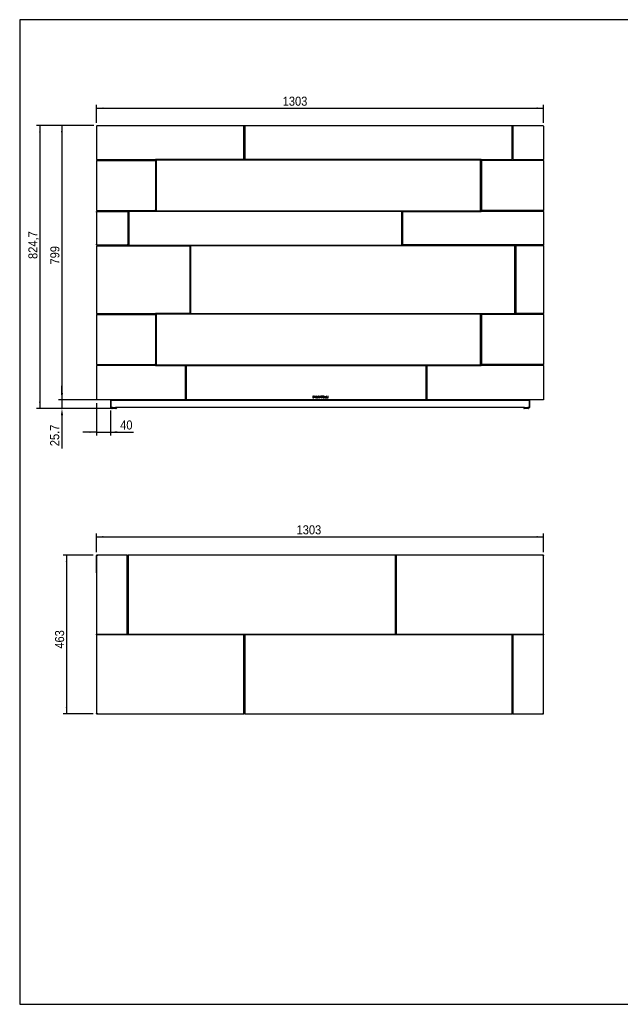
# Model space of a CAD drawing. Header units: millimetres. Extents: x 43 to 4143, y 38 to 2908.
# Tile 1 of 5: x 43 to 1794, y 38 to 2908. Entities that reach past the tile are written whole.
import ezdxf

# ---------------------------------------------------------------- set-up
doc = ezdxf.new("R2010")
doc.units = ezdxf.units.MM
doc.header["$LTSCALE"] = 10
doc.header["$PDSIZE"] = -1
doc.linetypes.add('SLD-Solido', pattern=[0])
doc.layers.add('QUOTE', color=1, linetype='SLD-Solido')
doc.layers.add('SCHIZZI', color=9, linetype='Continuous')
doc.styles.add('SLDTEXTSTYLE1', font='Gothic.ttf', dxfattribs={"width": 0.913})
doc.dimstyles.new('SLDDIMSTYLE0', dxfattribs={"dimtxt": 26.458333, "dimasz": 20, "dimexe": 0, "dimexo": 0.0625, "dimgap": 6.614583, "dimtad": 1, "dimdec": 1, "dimrnd": 1e-09, "dimzin": 12, "dimdsep": 46, "dimtxsty": 'SLDTEXTSTYLE1', "dimsah": 1, "dimcen": 0.09, "dimadec": 0, "dimazin": 3, "dimtfac": 1, "dimtdec": 1, "dimtofl": 0, "dimtmove": 0, "dimatfit": 3, "dimfxl": 0, "dimfrac": 2, "dimtolj": 1, "dimtzin": 12, "dimarcsym": 0})
doc.dimstyles.new('SLDDIMSTYLE1', dxfattribs={"dimtxt": 26.458333, "dimasz": 20, "dimexe": 0, "dimexo": 0.0625, "dimgap": 6.614583, "dimtad": 1, "dimdec": 1, "dimrnd": 1e-09, "dimzin": 12, "dimdsep": 46, "dimtxsty": 'SLDTEXTSTYLE1', "dimsah": 1, "dimcen": 0.09, "dimadec": 0, "dimazin": 3, "dimtfac": 1, "dimtdec": 1, "dimtmove": 0, "dimatfit": 0, "dimfxl": 0, "dimfrac": 2, "dimtolj": 1, "dimtzin": 12, "dimarcsym": 0})

# ---------------------------------------------------------------- blocks, each defined once
blk = doc.blocks.new('_D')
at = {"layer": 'QUOTE'}
for p, q in [((267.6, 2607.5), (267.6, 2660.1)), ((267.6, 2650.1), (1570.6, 2650.1)), ((1570.6, 2607.5), (1570.6, 2660.1))]:
    blk.add_line(p, q, dxfattribs=at)
for points in [[(267.6, 2650.1), (287.6, 2647.6), (287.6, 2652.6)], [(1570.6, 2650.1), (1550.6, 2652.6), (1550.6, 2647.6)]]:
    blk.add_solid(points, dxfattribs=at)
at = {"layer": 'QUOTE', "insert": (810.1, 2683.9), "char_height": 26.46, "attachment_point": 1, "style": 'SLDTEXTSTYLE1'}
blk.add_mtext('1303', dxfattribs=at)
blk = doc.blocks.new('_D_4')
at = {"layer": 'QUOTE'}
for p, q in [((259.6, 2599.5), (156.2, 2599.5)), ((166.2, 2599.5), (166.2, 1800.5)), ((257.6, 1800.5), (156.2, 1800.5))]:
    blk.add_line(p, q, dxfattribs=at)
for points in [[(166.2, 2599.5), (163.7, 2579.5), (168.7, 2579.5)], [(166.2, 1800.5), (168.7, 1820.5), (163.7, 1820.5)]]:
    blk.add_solid(points, dxfattribs=at)
at = {"layer": 'QUOTE', "insert": (132.5, 2194.6), "char_height": 26.46, "attachment_point": 1, "rotation": 90, "style": 'SLDTEXTSTYLE1'}
blk.add_mtext('799', dxfattribs=at)
blk = doc.blocks.new('_D_5')
at = {"layer": 'QUOTE'}
for p, q in [((259.6, 2599.5), (92.2, 2599.5)), ((102.2, 2599.5), (102.2, 1774.8)), ((302.7, 1774.8), (92.2, 1774.8))]:
    blk.add_line(p, q, dxfattribs=at)
for points in [[(102.2, 2599.5), (99.7, 2579.5), (104.7, 2579.5)], [(102.2, 1774.8), (104.7, 1794.8), (99.7, 1794.8)]]:
    blk.add_solid(points, dxfattribs=at)
at = {"layer": 'QUOTE', "insert": (68.5, 2210.7), "char_height": 26.46, "attachment_point": 1, "rotation": 90, "style": 'SLDTEXTSTYLE1'}
blk.add_mtext('824,7', dxfattribs=at)
blk = doc.blocks.new('_D_6')
at = {"layer": 'Defpoints', "color": 0}
for p in [(267.6, 1800.5), (166.5, 1774.8), (312.7, 1774.8)]:
    blk.add_point(p, dxfattribs=at)
at = {"layer": 'QUOTE', "color": 0, "lineweight": -2}
for p, q in [((166.5, 1820.5), (166.5, 1840.5)), ((267.6, 1800.5), (166.5, 1800.5)), ((166.5, 1800.5), (166.5, 1774.8)), ((312.7, 1774.8), (166.5, 1774.8)), ((166.5, 1754.8), (166.5, 1658.2))]:
    blk.add_line(p, q, dxfattribs=at)
at = {"layer": 'QUOTE', "color": 0}
for points in [[(163.1, 1820.5), (169.8, 1820.5), (166.5, 1800.5)], [(163.1, 1754.8), (169.8, 1754.8), (166.5, 1774.8)]]:
    blk.add_solid(points, dxfattribs=at)
at = {"layer": 'QUOTE', "color": 0, "insert": (132, 1696.5), "char_height": 26.46, "attachment_point": 2, "rotation": 90, "style": 'SLDTEXTSTYLE1'}
blk.add_mtext('\\A1;25.7', dxfattribs=at)
blk = doc.blocks.new('_D_7')
at = {"layer": 'QUOTE'}
for p, q in [((267.6, 1790.5), (267.6, 1696.3)), ((307.6, 1769.5), (307.6, 1696.3)), ((267.6, 1706.3), (227.6, 1706.3)), ((267.6, 1706.3), (307.6, 1706.3)), ((307.6, 1706.3), (375.4, 1706.3))]:
    blk.add_line(p, q, dxfattribs=at)
for points in [[(267.6, 1706.3), (247.6, 1708.8), (247.6, 1703.8)], [(307.6, 1706.3), (327.6, 1703.8), (327.6, 1708.8)]]:
    blk.add_solid(points, dxfattribs=at)
at = {"layer": 'QUOTE', "insert": (336.3, 1740.1), "char_height": 26.46, "attachment_point": 1, "style": 'SLDTEXTSTYLE1'}
blk.add_mtext('40', dxfattribs=at)
blk = doc.blocks.new('_D_21')
at = {"layer": 'QUOTE'}
for p, q in [((257.6, 1347.6), (170.1, 1347.6)), ((180.1, 1347.6), (180.1, 884.6)), ((257.6, 884.6), (170.1, 884.6))]:
    blk.add_line(p, q, dxfattribs=at)
for points in [[(180.1, 1347.6), (177.6, 1327.6), (182.6, 1327.6)], [(180.1, 884.6), (182.6, 904.6), (177.6, 904.6)]]:
    blk.add_solid(points, dxfattribs=at)
at = {"layer": 'QUOTE', "insert": (146.3, 1074.9), "char_height": 26.46, "attachment_point": 1, "rotation": 90, "style": 'SLDTEXTSTYLE1'}
blk.add_mtext('463', dxfattribs=at)
blk = doc.blocks.new('_D_22')
at = {"layer": 'QUOTE'}
for p, q in [((267.6, 1356.5), (267.6, 1410.7)), ((1570.6, 1356.5), (1570.6, 1410.7)), ((267.6, 1400.7), (1570.6, 1400.7))]:
    blk.add_line(p, q, dxfattribs=at)
for points in [[(267.6, 1400.7), (287.6, 1398.2), (287.6, 1403.2)], [(1570.6, 1400.7), (1550.6, 1403.2), (1550.6, 1398.2)]]:
    blk.add_solid(points, dxfattribs=at)
at = {"layer": 'QUOTE', "insert": (850.6, 1434.5), "char_height": 26.46, "attachment_point": 1, "style": 'SLDTEXTSTYLE1'}
blk.add_mtext('1303', dxfattribs=at)

msp = doc.modelspace()

# ---------------------------------------------------------------- linework, layer by layer
for p, q in [((267.63, 2597.47), (267.63, 2500.72)), ((269.63, 2599.47), (696.88, 2599.47)), ((696.88, 2599.47), (699.38, 2599.47)), ((696.88, 2599.47), (696.88, 2597.47)), ((696.88, 2598.47), (699.38, 2598.47)), ((696.88, 2597.97), (699.38, 2597.97)), ((696.88, 2502.72), (696.88, 2597.47)), ((699.38, 2597.47), (699.38, 2599.47)), ((699.38, 2599.47), (1478.88, 2599.47)), ((699.38, 2597.47), (699.38, 2502.72)), ((1478.88, 2599.47), (1478.88, 2597.47)), ((1478.88, 2599.47), (1481.38, 2599.47)), ((1478.88, 2598.47), (1481.38, 2598.47)), ((1478.88, 2597.97), (1481.38, 2597.97)), ((1478.88, 2502.72), (1478.88, 2597.47)), ((1481.38, 2597.47), (1481.38, 2599.47)), ((1481.38, 2599.47), (1568.63, 2599.47)), ((1481.38, 2597.47), (1481.38, 2502.72)), ((1570.63, 2597.47), (1570.63, 2500.72)), ((267.63, 2500.72), (694.88, 2500.72)), ((267.63, 2498.22), (267.63, 2351.72)), ((267.63, 2498.22), (269.63, 2498.22)), ((269.13, 2498.22), (269.13, 2500.72)), ((269.63, 2498.22), (436.88, 2498.22)), ((1389.13, 2500.47), (439.13, 2500.47)), ((439.13, 2500.47), (439.13, 2351.47)), ((441.13, 2498.47), (441.13, 2496.47)), ((443.13, 2498.47), (441.13, 2498.47)), ((1385.13, 2498.47), (443.13, 2498.47)), ((701.38, 2500.72), (1476.88, 2500.72)), ((1387.13, 2498.47), (1385.13, 2498.47)), ((1387.13, 2496.47), (1387.13, 2498.47)), ((1389.13, 2349.47), (1389.13, 2500.47)), ((1568.63, 2498.22), (1391.38, 2498.22)), ((1483.38, 2500.72), (1570.63, 2500.72)), ((1570.63, 2498.22), (1568.63, 2498.22)), ((1569.13, 2500.72), (1569.13, 2498.22)), ((1570.63, 2498.22), (1570.63, 2351.72)), ((438.88, 2496.22), (438.88, 2353.72)), ((441.13, 2496.47), (441.13, 2353.47)), ((1387.13, 2353.47), (1387.13, 2496.47)), ((1389.38, 2496.22), (1389.38, 2353.72)), ((440.93, 2402.97), (439.13, 2402.97)), ((440.93, 2402.97), (440.93, 2400.35)), ((440.93, 2400.35), (441.13, 2400.04)), ((1387.33, 2400.35), (1387.13, 2400.04)), ((1387.33, 2402.97), (1387.33, 2400.35)), ((1387.33, 2402.97), (1389.13, 2402.97)), ((440.93, 2367.47), (439.13, 2367.47)), ((441.13, 2371.89), (440.93, 2371.59)), ((440.93, 2371.59), (440.93, 2370.47)), ((440.93, 2370.47), (440.93, 2367.47)), ((440.93, 2367.47), (440.93, 2360.27)), ((441.13, 2353.47), (441.13, 2351.47)), ((1387.13, 2371.89), (1387.33, 2371.59)), ((1387.13, 2351.47), (1387.13, 2353.47)), ((1387.33, 2371.59), (1387.33, 2370.47)), ((1387.33, 2370.47), (1387.33, 2367.47)), ((1387.33, 2367.47), (1389.13, 2367.47)), ((1387.33, 2367.47), (1387.33, 2360.27)), ((267.54, 2349.22), (267.63, 2349.22)), ((267.54, 2347.22), (267.54, 2349.22)), ((267.54, 2347.22), (267.54, 2253.72)), ((267.63, 2351.72), (269.63, 2351.72)), ((267.63, 2349.22), (267.63, 2251.72)), ((267.63, 2349.22), (269.63, 2349.22)), ((269.13, 2349.22), (269.13, 2351.72)), ((269.63, 2351.72), (436.88, 2351.72)), ((269.63, 2349.22), (356.88, 2349.22)), ((358.88, 2347.22), (358.88, 2253.72)), ((439.13, 2351.47), (359.13, 2351.47)), ((359.13, 2351.47), (359.13, 2249.47)), ((361.13, 2349.47), (361.13, 2347.47)), ((363.13, 2349.47), (361.13, 2349.47)), ((361.13, 2347.47), (361.13, 2253.47)), ((1155.13, 2349.47), (363.13, 2349.47)), ((441.13, 2351.47), (443.13, 2351.47)), ((443.13, 2351.47), (1385.13, 2351.47)), ((1157.13, 2349.47), (1155.13, 2349.47)), ((1157.13, 2347.47), (1157.13, 2349.47)), ((1157.13, 2253.47), (1157.13, 2347.47)), ((1159.13, 2251.47), (1159.13, 2349.47)), ((1159.13, 2349.47), (1389.13, 2349.47)), ((1159.38, 2347.22), (1159.38, 2253.72)), ((1568.63, 2349.22), (1161.38, 2349.22)), ((1385.13, 2351.47), (1387.13, 2351.47)), ((1568.63, 2351.72), (1391.38, 2351.72)), ((1570.63, 2351.72), (1568.63, 2351.72)), ((1570.63, 2349.22), (1568.63, 2349.22)), ((1569.13, 2351.72), (1569.13, 2349.22)), ((1570.63, 2349.22), (1570.63, 2251.72)), ((267.54, 2251.72), (267.54, 2253.72)), ((267.63, 2251.72), (267.54, 2251.72)), ((267.63, 2251.72), (269.63, 2251.72)), ((267.63, 2249.22), (267.63, 2051.72)), ((267.63, 2249.22), (269.63, 2249.22)), ((269.13, 2249.22), (269.13, 2251.72)), ((269.63, 2251.72), (356.88, 2251.72)), ((269.63, 2249.22), (536.88, 2249.22)), ((359.13, 2249.47), (539.13, 2249.47)), ((361.13, 2253.47), (361.13, 2251.47)), ((361.13, 2251.47), (363.13, 2251.47)), ((363.13, 2251.47), (1155.13, 2251.47)), ((538.88, 2247.22), (538.88, 2053.72)), ((539.13, 2249.47), (539.13, 2051.47)), ((541.13, 2249.47), (541.13, 2247.47)), ((543.13, 2249.47), (541.13, 2249.47)), ((541.13, 2247.47), (541.13, 2053.47)), ((1485.13, 2249.47), (543.13, 2249.47)), ((1155.13, 2251.47), (1157.13, 2251.47)), ((1157.13, 2251.47), (1157.13, 2253.47)), ((1489.13, 2251.47), (1159.13, 2251.47)), ((1568.63, 2251.72), (1161.38, 2251.72)), ((1487.13, 2249.47), (1485.13, 2249.47)), ((1487.13, 2247.47), (1487.13, 2249.47)), ((1487.13, 2053.47), (1487.13, 2247.47)), ((1489.13, 2049.47), (1489.13, 2251.47)), ((1489.38, 2247.22), (1489.38, 2053.72)), ((1568.63, 2249.22), (1491.38, 2249.22)), ((1570.63, 2251.72), (1568.63, 2251.72)), ((1570.63, 2249.22), (1568.63, 2249.22)), ((1569.13, 2251.72), (1569.13, 2249.22)), ((1569.63, 2251.47), (1569.13, 2251.47)), ((1569.63, 2251.47), (1569.63, 2251.72)), ((1570.63, 2251.47), (1569.63, 2251.47)), ((1570.63, 2251.72), (1570.63, 2251.47)), ((1570.63, 2249.22), (1570.63, 2051.72)), ((267.63, 2051.47), (267.63, 2051.72)), ((267.63, 2051.72), (269.63, 2051.72)), ((268.63, 2051.47), (267.63, 2051.47)), ((267.63, 2049.22), (267.63, 1902.72)), ((267.63, 2049.22), (269.63, 2049.22)), ((268.63, 2051.72), (268.63, 2051.47)), ((268.63, 2051.47), (269.13, 2051.47)), ((269.13, 2049.22), (269.13, 2051.72)), ((269.63, 2051.72), (536.88, 2051.72)), ((269.63, 2049.22), (436.88, 2049.22)), ((438.88, 2047.22), (438.88, 1904.72)), ((539.13, 2051.47), (439.13, 2051.47)), ((439.13, 2051.47), (439.13, 1900.47)), ((441.13, 2049.47), (441.13, 2047.47)), ((443.13, 2049.47), (441.13, 2049.47)), ((441.13, 2047.47), (441.13, 1904.47)), ((1385.13, 2049.47), (443.13, 2049.47)), ((541.13, 2053.47), (541.13, 2051.47)), ((541.13, 2051.47), (543.13, 2051.47)), ((543.13, 2051.47), (1485.13, 2051.47)), ((1387.13, 2049.47), (1385.13, 2049.47)), ((1387.13, 2047.47), (1387.13, 2049.47)), ((1387.13, 1904.47), (1387.13, 2047.47)), ((1389.13, 2049.47), (1489.13, 2049.47)), ((1389.13, 1900.47), (1389.13, 2049.47)), ((1389.38, 2047.22), (1389.38, 1904.72)), ((1568.63, 2049.22), (1391.38, 2049.22)), ((1485.13, 2051.47), (1487.13, 2051.47)), ((1487.13, 2051.47), (1487.13, 2053.47)), ((1568.63, 2051.72), (1491.38, 2051.72)), ((1570.63, 2051.72), (1568.63, 2051.72)), ((1570.63, 2049.22), (1568.63, 2049.22)), ((1569.13, 2051.72), (1569.13, 2049.22)), ((1569.63, 2051.47), (1569.13, 2051.47)), ((1569.63, 2051.47), (1569.63, 2051.72)), ((1570.63, 2051.47), (1569.63, 2051.47)), ((1570.63, 2051.72), (1570.63, 2051.47)), ((1570.63, 2049.22), (1570.63, 1902.72)), ((267.63, 1902.72), (269.63, 1902.72)), ((267.63, 1900.22), (267.63, 1800.47)), ((269.63, 1900.22), (267.63, 1900.22)), ((269.13, 1900.22), (269.13, 1902.72)), ((269.63, 1902.72), (436.88, 1902.72)), ((523.88, 1900.22), (269.63, 1900.22)), ((439.13, 1900.47), (1389.13, 1900.47)), ((441.13, 1904.47), (441.13, 1902.47)), ((441.13, 1902.47), (443.13, 1902.47)), ((443.13, 1902.47), (1385.13, 1902.47)), ((525.88, 1898.22), (525.88, 1802.47)), ((528.38, 1898.22), (528.38, 1802.47)), ((1225.88, 1900.22), (530.38, 1900.22)), ((1227.88, 1898.22), (1227.88, 1802.47)), ((1230.38, 1898.22), (1230.38, 1802.47)), ((1568.63, 1900.22), (1232.38, 1900.22)), ((1385.13, 1902.47), (1387.13, 1902.47)), ((1387.13, 1902.47), (1387.13, 1904.47)), ((1568.63, 1902.72), (1391.38, 1902.72)), ((1570.63, 1902.72), (1568.63, 1902.72)), ((1570.63, 1900.22), (1568.63, 1900.22)), ((1569.13, 1902.72), (1569.13, 1900.22)), ((1570.63, 1900.22), (1570.63, 1800.47)), ((898.03, 1810.86), (898.03, 1806.47)), ((899.67, 1810.86), (898.03, 1810.86)), ((898.82, 1810.12), (899.66, 1810.12)), ((898.82, 1807.21), (898.82, 1810.12)), ((901.15, 1808.67), (901.15, 1808.65)), ((902.01, 1808.67), (902.01, 1808.68)), ((904.9, 1810.83), (903.06, 1810.83)), ((903.06, 1810.83), (903.06, 1808.4)), ((903.06, 1808.4), (904.92, 1808.4)), ((903.6, 1809.86), (903.6, 1810.36)), ((903.6, 1810.36), (904.9, 1810.36)), ((904.75, 1809.86), (903.6, 1809.86)), ((903.6, 1808.87), (903.6, 1809.38)), ((903.6, 1809.38), (904.75, 1809.38)), ((904.92, 1808.87), (903.6, 1808.87)), ((904.75, 1809.38), (904.75, 1809.86)), ((904.9, 1810.36), (904.9, 1810.83)), ((904.92, 1808.4), (904.92, 1808.87)), ((906.15, 1808.67), (906.15, 1808.65)), ((906.99, 1808.67), (906.99, 1808.68)), ((908.61, 1810.18), (907.42, 1807.56)), ((907.89, 1807.24), (909.14, 1810)), ((909.47, 1812.05), (908.94, 1810.89)), ((909.47, 1810.72), (910.08, 1812.05)), ((910.08, 1812.05), (909.47, 1812.05)), ((909.61, 1809.66), (909.63, 1809.64)), ((909.63, 1809.64), (910.15, 1810.24)), ((910.15, 1810.24), (910.13, 1810.25)), ((913.41, 1810.9), (911.48, 1806.47)), ((913.05, 1808.24), (913.77, 1809.9)), ((914.49, 1808.24), (913.05, 1808.24)), ((914.15, 1810.9), (913.41, 1810.9)), ((913.77, 1809.9), (914.49, 1808.24)), ((914.15, 1810.88), (914.15, 1810.9)), ((916.08, 1806.47), (914.15, 1810.88)), ((917.52, 1809.64), (917.52, 1809.63)), ((918.33, 1809.7), (918.33, 1809.71)), ((920.18, 1809.76), (920.2, 1809.75)), ((920.2, 1809.75), (920.63, 1810.36)), ((920.63, 1810.36), (920.62, 1810.37)), ((922.14, 1810.86), (922.14, 1810.11)), ((925.72, 1810.86), (922.14, 1810.86)), ((922.14, 1810.11), (923.52, 1810.11)), ((923.52, 1810.11), (923.52, 1806.47)), ((924.34, 1806.47), (924.34, 1810.11)), ((924.34, 1810.11), (925.72, 1810.11)), ((925.72, 1810.11), (925.72, 1810.86)), ((927.42, 1810.86), (927.42, 1806.47)), ((930.69, 1810.86), (927.42, 1810.86)), ((928.22, 1810.14), (930.69, 1810.14)), ((928.22, 1809.05), (928.22, 1810.14)), ((930.41, 1809.05), (928.22, 1809.05)), ((928.22, 1807.2), (928.22, 1808.32)), ((928.22, 1808.32), (930.41, 1808.32)), ((930.41, 1808.32), (930.41, 1809.05)), ((930.69, 1810.14), (930.69, 1810.86)), ((933.32, 1810.86), (932.51, 1810.86)), ((932.51, 1810.86), (932.51, 1806.47)), ((933.32, 1807.21), (933.32, 1810.86)), ((937.29, 1810.86), (937.29, 1806.47)), ((938.1, 1810.86), (937.29, 1810.86)), ((938.1, 1807.21), (938.1, 1810.86)), ((942.12, 1810.86), (942.12, 1806.47)), ((942.93, 1810.86), (942.12, 1810.86)), ((942.93, 1806.47), (942.93, 1810.86)), ((269.63, 1800.47), (267.63, 1800.47)), ((523.88, 1800.47), (269.63, 1800.47)), ((307.63, 1798.47), (307.63, 1779.47)), ((307.63, 1798.47), (308.63, 1798.47)), ((307.63, 1779.47), (308.63, 1779.47)), ((308.63, 1779.47), (308.63, 1798.47)), ((308.7, 1798.47), (308.7, 1779.47)), ((1529.56, 1798.47), (308.7, 1798.47)), ((309.43, 1798.47), (309.43, 1800.47)), ((523.88, 1800.47), (530.38, 1800.47)), ((1225.88, 1800.47), (530.38, 1800.47)), ((898.03, 1806.47), (899.67, 1806.47)), ((899.66, 1807.21), (898.82, 1807.21)), ((907.07, 1806.8), (906.42, 1805.35)), ((906.42, 1805.35), (907.03, 1805.35)), ((907.03, 1805.35), (907.57, 1806.54)), ((909.66, 1807.71), (909.64, 1807.7)), ((910.18, 1807.19), (909.66, 1807.71)), ((910.16, 1807.17), (910.18, 1807.19)), ((911.48, 1806.47), (912.31, 1806.47)), ((912.31, 1806.47), (912.75, 1807.52)), ((912.75, 1807.52), (914.78, 1807.52)), ((914.78, 1807.52), (915.22, 1806.47)), ((915.22, 1806.47), (916.08, 1806.47)), ((917.82, 1807.7), (917.33, 1807.12)), ((917.33, 1807.12), (917.35, 1807.11)), ((917.84, 1807.69), (917.82, 1807.7)), ((919.95, 1807.67), (919.95, 1807.65)), ((920.76, 1807.73), (920.76, 1807.74)), ((923.52, 1806.47), (924.34, 1806.47)), ((927.42, 1806.47), (930.72, 1806.47)), ((930.72, 1807.2), (928.22, 1807.2)), ((930.72, 1806.47), (930.72, 1807.2)), ((932.51, 1806.47), (935.61, 1806.47)), ((935.61, 1807.21), (933.32, 1807.21)), ((935.61, 1806.47), (935.61, 1807.21)), ((937.29, 1806.47), (940.39, 1806.47)), ((940.39, 1807.21), (938.1, 1807.21)), ((940.39, 1806.47), (940.39, 1807.21)), ((942.12, 1806.47), (942.93, 1806.47)), ((1225.88, 1800.47), (1232.38, 1800.47)), ((1568.63, 1800.47), (1232.38, 1800.47)), ((1528.83, 1800.47), (1528.83, 1798.47)), ((1529.56, 1798.47), (1529.56, 1779.47)), ((1529.63, 1779.47), (1529.63, 1798.47)), ((1530.63, 1798.47), (1529.63, 1798.47)), ((1530.63, 1779.47), (1529.63, 1779.47)), ((1530.63, 1779.47), (1530.63, 1798.47)), ((1570.63, 1800.47), (1568.63, 1800.47)), ((313.71, 1777.47), (309.63, 1777.47)), ((311.23, 1777.47), (311.23, 1776.27)), ((323.73, 1774.77), (312.73, 1774.77)), ((313.71, 1777.47), (322.74, 1777.47)), ((1515.51, 1777.47), (322.74, 1777.47)), ((325.23, 1777.47), (325.23, 1776.27)), ((1513.03, 1777.47), (1513.03, 1776.27)), ((1525.53, 1774.77), (1514.53, 1774.77)), ((1515.51, 1777.47), (1524.54, 1777.47)), ((1528.63, 1777.47), (1524.54, 1777.47)), ((1527.03, 1777.47), (1527.03, 1776.27)), ((267.54, 1298.38), (267.54, 1345.63)), ((267.63, 1347.63), (267.63, 1346.63)), ((356.88, 1347.63), (267.63, 1347.63)), ((268.19, 1346.53), (267.63, 1346.53)), ((267.63, 1346.53), (267.63, 1117.38)), ((267.75, 1346.52), (267.81, 1346.63)), ((267.79, 1346.41), (267.89, 1346.62)), ((268.8, 1346.19), (268.82, 1346.22)), ((356.88, 1347.63), (359.38, 1347.63)), ((356.88, 1347.63), (356.88, 1345.63)), ((356.88, 1346.63), (359.38, 1346.63)), ((356.88, 1346.13), (359.38, 1346.13)), ((356.88, 1119.38), (356.88, 1345.63)), ((359.38, 1345.63), (359.38, 1347.63)), ((1138.88, 1347.63), (359.38, 1347.63)), ((359.38, 1345.63), (359.38, 1119.38)), ((1141.38, 1347.63), (1138.88, 1347.63)), ((1138.88, 1347.63), (1138.88, 1345.63)), ((1141.38, 1346.63), (1138.88, 1346.63)), ((1138.88, 1346.13), (1141.38, 1346.13)), ((1138.88, 1119.38), (1138.88, 1345.63)), ((1141.38, 1345.63), (1141.38, 1347.63)), ((1570.63, 1347.63), (1141.38, 1347.63)), ((1141.38, 1345.63), (1141.38, 1119.38)), ((1569.45, 1346.19), (1569.43, 1346.22)), ((1570.06, 1346.53), (1570.63, 1346.53)), ((1570.47, 1346.41), (1570.36, 1346.62)), ((1570.63, 1347.63), (1570.63, 1346.63)), ((1570.63, 1117.38), (1570.63, 1346.53)), ((267.54, 1296.38), (267.54, 1298.38)), ((267.63, 1296.38), (267.54, 1296.38)), ((267.63, 1114.88), (267.63, 1117.38)), ((269.63, 1117.38), (267.63, 1117.38)), ((267.63, 1114.88), (267.63, 885.73)), ((267.63, 1114.88), (269.63, 1114.88)), ((268.63, 1114.88), (268.63, 1117.38)), ((269.13, 1114.88), (269.13, 1117.38)), ((269.63, 1117.38), (354.88, 1117.38)), ((694.88, 1114.88), (269.63, 1114.88)), ((361.38, 1117.38), (1136.88, 1117.38)), ((696.88, 886.63), (696.88, 1112.88)), ((699.38, 1112.88), (699.38, 886.63)), ((1476.88, 1114.88), (701.38, 1114.88)), ((1143.38, 1117.38), (1568.63, 1117.38)), ((1478.88, 886.63), (1478.88, 1112.88)), ((1481.38, 1112.88), (1481.38, 886.63)), ((1568.63, 1114.88), (1483.38, 1114.88)), ((1570.63, 1117.38), (1568.63, 1117.38)), ((1568.63, 1114.88), (1570.63, 1114.88)), ((1569.13, 1117.38), (1569.13, 1114.88)), ((1569.63, 1117.38), (1569.63, 1114.88)), ((1570.63, 1117.38), (1570.63, 1114.88)), ((1570.63, 885.73), (1570.63, 1114.88)), ((268.2, 885.73), (267.63, 885.73)), ((267.63, 884.63), (267.63, 885.63)), ((267.63, 884.63), (696.88, 884.63)), ((267.79, 885.85), (267.89, 885.64)), ((268.8, 886.06), (268.82, 886.04)), ((696.88, 886.63), (696.88, 884.63)), ((699.38, 886.13), (696.88, 886.13)), ((699.38, 885.63), (696.88, 885.63)), ((699.38, 884.63), (696.88, 884.63)), ((699.38, 884.63), (699.38, 886.63)), ((699.38, 884.63), (1478.88, 884.63)), ((1478.88, 886.63), (1478.88, 884.63)), ((1481.38, 886.13), (1478.88, 886.13)), ((1481.38, 885.63), (1478.88, 885.63)), ((1481.38, 884.63), (1478.88, 884.63)), ((1481.38, 884.63), (1481.38, 886.63)), ((1481.38, 884.63), (1570.63, 884.63)), ((1569.45, 886.06), (1569.43, 886.04)), ((1570.06, 885.73), (1570.63, 885.73)), ((1570.47, 885.85), (1570.36, 885.64)), ((1570.63, 884.63), (1570.63, 885.63))]:
    msp.add_line(p, q)
at = {"flags": 128}
for points in [[(440.93, 2360.27), (440.98, 2359.68), (441.13, 2359.19)], [(1387.33, 2360.27), (1387.27, 2359.68), (1387.13, 2359.19)], [(267.54, 1345.63), (267.58, 1346.02), (267.63, 1346.21)]]:
    msp.add_lwpolyline(points, dxfattribs=at)
for centre, radius, start, end in [((436.88, 2496.22), 2, 0, 90), ((443.13, 2496.47), 2, 90, 180), ((694.88, 2502.72), 2, 270, 0), ((701.38, 2502.72), 2, 180, 270), ((1385.13, 2496.47), 2, 0, 90), ((1391.38, 2496.22), 2, 90, 180), ((1476.88, 2502.72), 2, 270, 0), ((1483.38, 2502.72), 2, 180, 270), ((436.88, 2353.72), 2, 270, 0), ((443.93, 2360.27), 4.8, 180, 234.31467), ((443.13, 2353.47), 2, 180, 270), ((1385.13, 2353.47), 2, 270, 0), ((1384.33, 2360.27), 4.8, 305.68533, 0), ((1391.38, 2353.72), 2, 180, 270), ((356.88, 2347.22), 2, 0, 90), ((363.13, 2347.47), 2, 90, 180), ((1155.13, 2347.47), 2, 0, 90), ((1161.38, 2347.22), 2, 90, 180), ((356.88, 2253.72), 2, 270, 0), ((363.13, 2253.47), 2, 180, 270), ((536.88, 2247.22), 2, 0, 90), ((543.13, 2247.47), 2, 90, 180), ((1155.13, 2253.47), 2, 270, 0), ((1161.38, 2253.72), 2, 180, 270), ((1485.13, 2247.47), 2, 0, 90), ((1491.38, 2247.22), 2, 90, 180), ((436.88, 2047.22), 2, 0, 90), ((443.13, 2047.47), 2, 90, 180), ((536.88, 2053.72), 2, 270, 0), ((543.13, 2053.47), 2, 180, 270), ((1385.13, 2047.47), 2, 0, 90), ((1391.38, 2047.22), 2, 90, 180), ((1485.13, 2053.47), 2, 270, 0), ((1491.38, 2053.72), 2, 180, 270), ((436.88, 1904.72), 2, 270, 0), ((443.13, 1904.47), 2, 180, 270), ((523.88, 1898.22), 2, 0, 90), ((530.38, 1898.22), 2, 90, 180), ((1225.88, 1898.22), 2, 0, 90), ((1232.38, 1898.22), 2, 90, 180), ((1385.13, 1904.47), 2, 270, 0), ((1391.38, 1904.72), 2, 180, 270), ((523.88, 1802.47), 2, 270, 0), ((530.38, 1802.47), 2, 180, 270), ((1225.88, 1802.47), 2, 270, 0), ((1232.38, 1802.47), 2, 180, 270), ((312.73, 1776.27), 1.5, 180, 270), ((323.73, 1776.27), 1.5, 270, 0), ((1514.53, 1776.27), 1.5, 180, 270), ((1525.53, 1776.27), 1.5, 270, 0), ((354.88, 1119.38), 2, 270, 0), ((361.38, 1119.38), 2, 180, 270), ((1136.88, 1119.38), 2, 270, 0), ((1143.38, 1119.38), 2, 180, 270), ((694.88, 1112.88), 2, 0, 90), ((701.38, 1112.88), 2, 90, 180), ((1476.88, 1112.88), 2, 0, 90), ((1483.38, 1112.88), 2, 90, 180)]:
    msp.add_arc(centre, radius, start, end)
for points, knots in [([(267.63, 2597.47), (267.8, 2597.73), (267.96, 2597.99), (268.3, 2598.48), (268.46, 2598.7), (268.79, 2599.07), (268.96, 2599.22), (269.29, 2599.42), (269.46, 2599.47), (269.63, 2599.47)], [0, 0, 0, 0, 0.25, 0.25, 0.5, 0.5, 0.75, 0.75, 1, 1, 1, 1]), ([(269.63, 2599.47), (269.37, 2599.47), (269.1, 2599.42), (268.62, 2599.22), (268.4, 2599.07), (268.03, 2598.7), (267.88, 2598.48), (267.68, 2597.99), (267.63, 2597.73), (267.63, 2597.47)], [0, 0, 0, 0, 0.25, 0.25, 0.5, 0.5, 0.75, 0.75, 1, 1, 1, 1]), ([(1568.63, 2599.47), (1568.8, 2599.47), (1568.96, 2599.42), (1569.3, 2599.22), (1569.46, 2599.07), (1569.79, 2598.7), (1569.96, 2598.48), (1570.29, 2597.99), (1570.46, 2597.73), (1570.63, 2597.47)], [0, 0, 0, 0, 0.25, 0.25, 0.5, 0.5, 0.75, 0.75, 1, 1, 1, 1]), ([(908.94, 1810.89), (908.78, 1810.92), (908.61, 1810.94), (908.41, 1810.94), (907.12, 1810.94), (906.15, 1809.96), (906.15, 1808.67)], [11, 11, 11, 11, 12, 12, 12, 13, 13, 13, 13]), ([(906.99, 1808.68), (906.99, 1809.54), (907.6, 1810.19), (908.41, 1810.19), (908.48, 1810.19), (908.55, 1810.19), (908.61, 1810.18)], [2, 2, 2, 2, 3, 3, 3, 4, 4, 4, 4]), ([(920.62, 1810.37), (920.16, 1810.75), (919.63, 1810.93), (919.03, 1810.93), (918.14, 1810.93), (917.52, 1810.4), (917.52, 1809.64)], [7, 7, 7, 7, 8, 8, 8, 9, 9, 9, 9]), ([(918.33, 1809.71), (918.33, 1810.01), (918.6, 1810.2), (919.01, 1810.2), (919.4, 1810.2), (919.78, 1810.06), (920.18, 1809.76)], [2, 2, 2, 2, 3, 3, 3, 4, 4, 4, 4]), ([(307.63, 1779.47), (307.63, 1779.34), (307.64, 1779.21), (307.69, 1778.95), (307.73, 1778.82), (307.83, 1778.58), (307.89, 1778.47), (308.04, 1778.25), (308.12, 1778.15), (308.31, 1777.96), (308.41, 1777.88), (308.62, 1777.73), (308.74, 1777.67), (309.1, 1777.52), (309.36, 1777.47), (309.63, 1777.47)], [0, 0, 0, 0, 0.125, 0.125, 0.25, 0.25, 0.375, 0.375, 0.5, 0.5, 0.625, 0.625, 0.75, 0.75, 1, 1, 1, 1]), ([(308.63, 1779.47), (308.64, 1779.32), (308.67, 1779.07), (308.84, 1778.88), (308.9, 1778.8)], [0, 0, 0, 0, 0.5900922, 1, 1, 1, 1]), ([(309.63, 1777.47), (309.59, 1777.47), (309.55, 1777.48), (309.47, 1777.53), (309.43, 1777.57), (309.36, 1777.67), (309.32, 1777.73), (309.24, 1777.88), (309.2, 1777.96), (309.12, 1778.15), (309.09, 1778.25), (309.01, 1778.46), (308.97, 1778.58), (308.85, 1778.94), (308.78, 1779.2), (308.7, 1779.47)], [0, 0, 0, 0, 0.125, 0.125, 0.25, 0.25, 0.375, 0.375, 0.5, 0.5, 0.625, 0.625, 0.75, 0.75, 1, 1, 1, 1]), ([(907.57, 1806.54), (907.82, 1806.45), (908.09, 1806.39), (908.38, 1806.39), (909.12, 1806.39), (909.63, 1806.62), (910.16, 1807.17)], [18, 18, 18, 18, 19, 19, 19, 20, 20, 20, 20]), ([(909.64, 1807.7), (909.27, 1807.35), (908.94, 1807.14), (908.41, 1807.14), (908.22, 1807.14), (908.05, 1807.18), (907.89, 1807.24)], [0, 0, 0, 0, 1, 1, 1, 2, 2, 2, 2]), ([(917.35, 1807.11), (917.87, 1806.65), (918.5, 1806.41), (919.18, 1806.41), (920.14, 1806.41), (920.76, 1806.92), (920.76, 1807.73)], [18, 18, 18, 18, 19, 19, 19, 20, 20, 20, 20]), ([(919.95, 1807.65), (919.95, 1807.33), (919.65, 1807.13), (919.2, 1807.13), (918.71, 1807.13), (918.29, 1807.3), (917.84, 1807.69)], [13, 13, 13, 13, 14, 14, 14, 15, 15, 15, 15]), ([(1529.56, 1779.47), (1529.52, 1779.34), (1529.48, 1779.21), (1529.4, 1778.95), (1529.36, 1778.82), (1529.29, 1778.58), (1529.25, 1778.47), (1529.17, 1778.25), (1529.13, 1778.15), (1529.05, 1777.96), (1529.02, 1777.88), (1528.94, 1777.73), (1528.9, 1777.67), (1528.78, 1777.52), (1528.71, 1777.47), (1528.63, 1777.47)], [0, 0, 0, 0, 0.125, 0.125, 0.25, 0.25, 0.375, 0.375, 0.5, 0.5, 0.625, 0.625, 0.75, 0.75, 1, 1, 1, 1]), ([(1528.63, 1777.47), (1528.76, 1777.47), (1528.89, 1777.48), (1529.14, 1777.53), (1529.27, 1777.57), (1529.51, 1777.67), (1529.63, 1777.73), (1529.85, 1777.88), (1529.95, 1777.96), (1530.13, 1778.15), (1530.22, 1778.25), (1530.36, 1778.46), (1530.42, 1778.58), (1530.57, 1778.94), (1530.63, 1779.2), (1530.63, 1779.47)], [0, 0, 0, 0, 0.125, 0.125, 0.25, 0.25, 0.375, 0.375, 0.5, 0.5, 0.625, 0.625, 0.75, 0.75, 1, 1, 1, 1]), ([(1529.35, 1778.78), (1529.36, 1778.79), (1529.47, 1778.87), (1529.59, 1779.11), (1529.61, 1779.36), (1529.63, 1779.47)], [0, 0, 0, 0, 0.02960233, 0.54573193, 1, 1, 1, 1]), ([(269.63, 1345.63), (269.6, 1345.68), (269.51, 1345.81), (269.39, 1346.01), (269.25, 1346.22), (269.11, 1346.42), (268.96, 1346.64), (268.79, 1346.86), (268.64, 1347.03), (268.5, 1347.18), (268.37, 1347.3), (268.23, 1347.41), (268.1, 1347.49), (267.94, 1347.57), (267.79, 1347.62), (267.67, 1347.63), (267.63, 1347.63)], [0, 0, 0, 0, 0.04701027, 0.1259936, 0.19005387, 0.25472219, 0.32952421, 0.42104086, 0.5096346, 0.5527715, 0.63179692, 0.69986827, 0.76460102, 0.82284976, 0.94049633, 1, 1, 1, 1]), ([(269.63, 1345.63), (269.55, 1345.69), (269.41, 1345.8), (269.21, 1345.95), (269.05, 1346.07), (268.93, 1346.15), (268.82, 1346.22), (268.67, 1346.31), (268.5, 1346.41), (268.35, 1346.47), (268.16, 1346.55), (267.93, 1346.61), (267.73, 1346.62), (267.63, 1346.63)], [0, 0, 0, 0, 0.1128189, 0.2133222, 0.3040343, 0.3482961, 0.391296, 0.4777537, 0.5651411, 0.6534747, 0.6979026, 0.8480411, 1, 1, 1, 1]), ([(268.73, 1346.27), (268.79, 1346.21), (268.91, 1346.07), (269.24, 1345.85), (269.5, 1345.7), (269.63, 1345.63)], [0, 0, 0, 0, 0.3026178, 0.6513089, 1, 1, 1, 1]), ([(1570.63, 1347.63), (1570.59, 1347.63), (1570.5, 1347.62), (1570.38, 1347.59), (1570.25, 1347.54), (1570.12, 1347.47), (1569.95, 1347.36), (1569.78, 1347.21), (1569.61, 1347.03), (1569.48, 1346.88), (1569.36, 1346.71), (1569.23, 1346.54), (1569.1, 1346.36), (1568.94, 1346.12), (1568.79, 1345.88), (1568.67, 1345.69), (1568.63, 1345.63)], [0, 0, 0, 0, 0.062558, 0.1255505, 0.1899087, 0.2547403, 0.3173558, 0.4447144, 0.50961, 0.5722259, 0.6352774, 0.6996987, 0.7645946, 0.8225773, 0.9402221, 1, 1, 1, 1]), ([(1570.63, 1346.63), (1570.57, 1346.63), (1570.46, 1346.62), (1570.28, 1346.59), (1570.11, 1346.55), (1569.93, 1346.49), (1569.76, 1346.41), (1569.59, 1346.31), (1569.41, 1346.21), (1569.24, 1346.09), (1569.03, 1345.94), (1568.83, 1345.79), (1568.68, 1345.67), (1568.63, 1345.63)], [0, 0, 0, 0, 0.0855378, 0.1716699, 0.2596535, 0.348284, 0.4341215, 0.5205595, 0.6088694, 0.6978335, 0.7723952, 0.9234147, 1, 1, 1, 1]), ([(1568.63, 1345.63), (1568.76, 1345.7), (1569.02, 1345.85), (1569.35, 1346.07), (1569.47, 1346.21), (1569.52, 1346.27)], [0, 0, 0, 0, 0.3487993, 0.6975985, 1, 1, 1, 1]), ([(269.63, 886.63), (269.37, 886.55), (269.1, 886.48), (268.62, 886.33), (268.4, 886.25), (268.03, 886.1), (267.88, 886.03), (267.68, 885.88), (267.63, 885.8), (267.63, 885.73)], [0, 0, 0, 0, 0.25, 0.25, 0.5, 0.5, 0.75, 0.75, 1, 1, 1, 1]), ([(267.63, 885.63), (267.8, 885.63), (267.96, 885.65), (268.29, 885.75), (268.46, 885.83), (268.79, 886.01), (268.96, 886.12), (269.29, 886.37), (269.46, 886.5), (269.63, 886.63)], [0, 0, 0, 0, 0.25, 0.25, 0.5, 0.5, 0.75, 0.75, 1, 1, 1, 1]), ([(267.63, 884.63), (267.8, 884.63), (267.96, 884.68), (268.3, 884.88), (268.46, 885.03), (268.79, 885.4), (268.96, 885.62), (269.29, 886.11), (269.46, 886.36), (269.63, 886.63)], [0, 0, 0, 0, 0.25, 0.25, 0.5, 0.5, 0.75, 0.75, 1, 1, 1, 1]), ([(269.63, 886.63), (269.5, 886.55), (269.24, 886.4), (268.91, 886.19), (268.79, 886.05), (268.73, 885.98)], [0, 0, 0, 0, 0.3487993, 0.6975985, 1, 1, 1, 1]), ([(1570.63, 885.73), (1570.63, 885.8), (1570.58, 885.88), (1570.37, 886.03), (1570.23, 886.1), (1569.86, 886.25), (1569.63, 886.33), (1569.15, 886.48), (1568.89, 886.55), (1568.63, 886.63)], [0, 0, 0, 0, 0.25, 0.25, 0.5, 0.5, 0.75, 0.75, 1, 1, 1, 1]), ([(1569.52, 885.98), (1569.47, 886.05), (1569.35, 886.19), (1569.02, 886.4), (1568.76, 886.55), (1568.63, 886.63)], [0, 0, 0, 0, 0.3026178, 0.6513089, 1, 1, 1, 1]), ([(1568.63, 886.63), (1568.8, 886.5), (1568.96, 886.37), (1569.29, 886.13), (1569.46, 886.01), (1569.79, 885.83), (1569.96, 885.75), (1570.29, 885.65), (1570.46, 885.63), (1570.63, 885.63)], [0, 0, 0, 0, 0.25, 0.25, 0.5, 0.5, 0.75, 0.75, 1, 1, 1, 1]), ([(1568.63, 886.63), (1568.8, 886.36), (1568.96, 886.11), (1569.3, 885.62), (1569.46, 885.4), (1569.79, 885.03), (1569.96, 884.88), (1570.29, 884.68), (1570.46, 884.63), (1570.63, 884.63)], [0, 0, 0, 0, 0.25, 0.25, 0.5, 0.5, 0.75, 0.75, 1, 1, 1, 1])]:
    msp.add_open_spline(points, degree=3, knots=knots)
for points in [[(899.66, 1810.12), (900.53, 1810.12), (901.15, 1809.52), (901.15, 1808.67)], [(901.15, 1808.65), (901.15, 1807.8), (900.53, 1807.21), (899.66, 1807.21)], [(902.01, 1808.68), (902.01, 1809.94), (901.02, 1810.86), (899.67, 1810.86)], [(899.67, 1806.47), (901.02, 1806.47), (902.01, 1807.39), (902.01, 1808.67)], [(906.15, 1808.65), (906.15, 1807.87), (906.51, 1807.2), (907.07, 1806.8)], [(907.42, 1807.56), (907.15, 1807.83), (906.99, 1808.22), (906.99, 1808.67)], [(909.14, 1810), (909.3, 1809.92), (909.45, 1809.8), (909.61, 1809.66)], [(910.13, 1810.25), (909.95, 1810.42), (909.75, 1810.6), (909.47, 1810.72)], [(917.52, 1809.63), (917.52, 1808.82), (918.03, 1808.54), (918.98, 1808.31)], [(919.34, 1809.04), (918.54, 1809.23), (918.33, 1809.37), (918.33, 1809.7)], [(918.98, 1808.31), (919.8, 1808.12), (919.95, 1807.95), (919.95, 1807.67)], [(920.76, 1807.74), (920.76, 1808.42), (920.35, 1808.79), (919.34, 1809.04)], [(267.63, 1346.53), (267.66, 1346.45), (267.72, 1346.3), (268.18, 1346.08), (268.84, 1345.85), (269.37, 1345.7), (269.63, 1345.63)], [(1568.63, 1345.63), (1568.89, 1345.7), (1569.41, 1345.85), (1570.07, 1346.08), (1570.54, 1346.3), (1570.6, 1346.45), (1570.63, 1346.53)]]:
    msp.add_open_spline(points, degree=3)
at = {"layer": 'SCHIZZI', "color": 7}
msp.add_lwpolyline([(4143.24, 38.22), (4143.05, 2908.22), (43.24, 2908.22), (43.24, 38.22)], close=True, dxfattribs=at)

# ---------------------------------------------------------------- dimensions: what is measured, and where the dimension line sits
at = {"layer": 'QUOTE'}
for base, p1, p2, dimstyle, picture, middle in [((1570.63, 2650.1), (267.63, 2597.47), (1570.63, 2597.47), 'SLDDIMSTYLE0', '_D', (849.18, 2650.1)), ((307.63, 1706.32), (267.63, 1800.47), (307.63, 1779.47), 'SLDDIMSTYLE1', '_D_7', (355.83, 1706.32))]:
    dim = msp.add_linear_dim(base=base, p1=p1, p2=p2, dimstyle=dimstyle, dxfattribs=at)
    dim.commit()
    dim.dimension.update_dxf_attribs({"geometry": picture, "text_midpoint": middle, "dimtype": 160})
for base, p1, p2, angle, dimstyle, picture, middle in [((102.25, 1774.77), (269.63, 2599.47), (312.73, 1774.77), 90, 'SLDDIMSTYLE0', '_D_5', (102.25, 2254.7)), ((166.25, 1800.47), (269.63, 2599.47), (267.63, 1800.47), 90, 'SLDDIMSTYLE0', '_D_4', (166.25, 2223.88)), ((166.45, 1774.77), (267.63, 1800.47), (312.73, 1774.77), 90, 'SLDDIMSTYLE1', '_D_6', (166.45, 1696.49)), ((1570.63, 1400.67), (267.63, 1346.53), (1570.63, 1346.53), 0, 'SLDDIMSTYLE0', '_D_22', (889.72, 1400.67)), ((180.11, 884.63), (267.63, 1347.63), (267.63, 884.63), 90, 'SLDDIMSTYLE0', '_D_21', (180.11, 1104.26))]:
    dim = msp.add_linear_dim(base=base, p1=p1, p2=p2, angle=angle, dimstyle=dimstyle, dxfattribs=at)
    dim.commit()
    dim.dimension.update_dxf_attribs({"geometry": picture, "text_midpoint": middle, "dimtype": 160})

doc.saveas('drawing.dxf')
